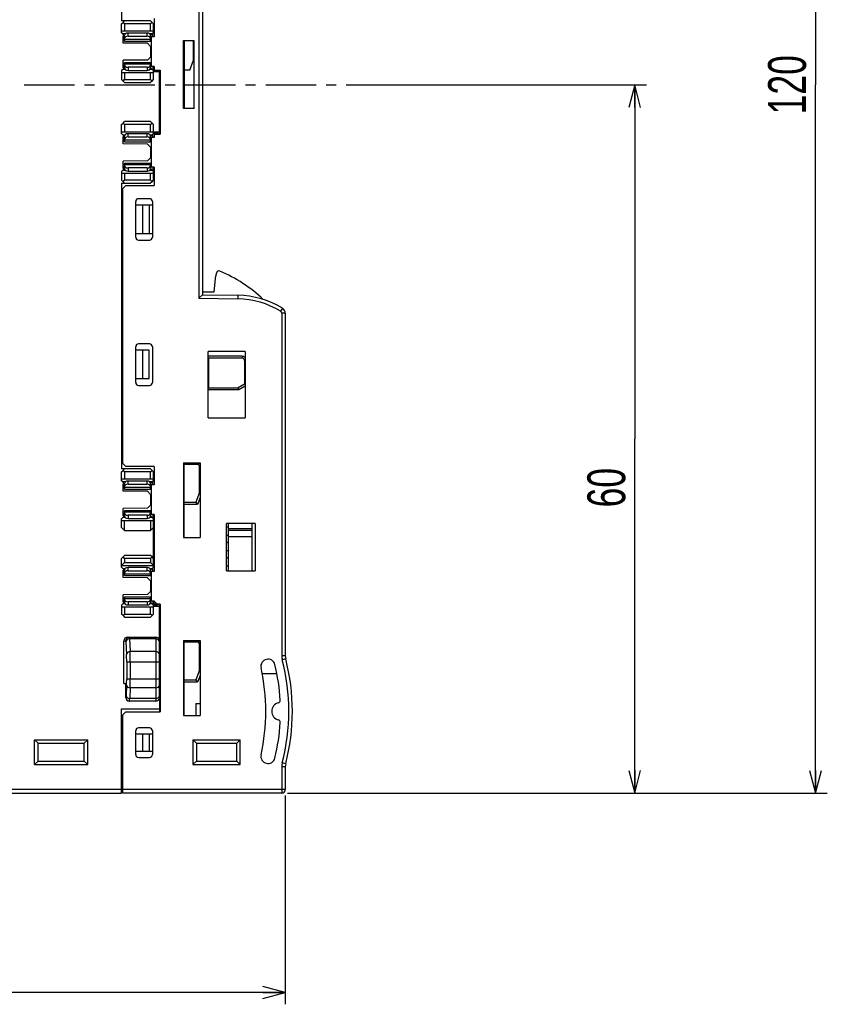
# Model space of a CAD drawing. Extents: x 0 to 183, y 0 to 174.
# Tile 28 of 31: x 115 to 183, y 0 to 83. Entities that reach past the tile are written whole.
import ezdxf

# ---------------------------------------------------------------- set-up
doc = ezdxf.new("R2010")
doc.units = 0
doc.header["$LTSCALE"] = 11.336579
doc.header["$MEASUREMENT"] = 0
doc.linetypes.add('CENTER', pattern=[0.6, 0.375, -0.075, 0.075, -0.075])
doc.layers.get('0').update_dxf_attribs({"linetype": 'CONTINUOUS'})
doc.layers.add('DEFAULT_1', color=7, linetype='CENTER')
doc.styles.add('TEXTSTYLE_2', font='txt', dxfattribs={"width": 0.7})
doc.dimstyles.new('DIMSTYLE_1', dxfattribs={"dimtxt": 3.2, "dimasz": 1.9, "dimexe": 1, "dimexo": 0.5, "dimgap": 0.8, "dimtad": 1, "dimdec": 3, "dimtxsty": 'TEXTSTYLE_2', "dimblk": 'OPEN', "dimblk1": 'OPEN', "dimblk2": 'OPEN', "dimcen": 0.09, "dimazin": 3, "dimtp": 0.001969, "dimtm": 0.001969, "dimtfac": 1, "dimtdec": 3, "dimtofl": 0, "dimtmove": 0, "dimatfit": 3, "dimtolj": 1})

# ---------------------------------------------------------------- blocks, each defined once
blk = doc.blocks.new('_OPEN')
at = {"color": 0, "linetype": 'BYBLOCK'}
for p, q in [((0, 0), (-1, 0.263)), ((-1, -0.263), (0, 0)), ((-1, 0), (0, 0))]:
    blk.add_line(p, q, dxfattribs=at)
blk = doc.blocks.new('*D1')
at = {"color": 2, "linetype": 'CONTINUOUS'}
for p, q in [((62.009, 23.199), (62.009, 1.889)), ((137.534, 17.709), (137.534, 1.889)), ((62.009, 1.889), (62.009, 0.089)), ((137.534, 1.889), (137.534, 0.089)), ((62.009, 1.089), (99.772, 1.089)), ((137.534, 1.089), (99.772, 1.089))]:
    blk.add_line(p, q, dxfattribs=at)
at = {"color": 2, "linetype": 'CONTINUOUS', "xscale": 1.9, "yscale": 1.9, "zscale": 1.9, "rotation": 180}
blk.add_blockref('_OPEN', (62.009, 1.089), dxfattribs=at)
at = {"color": 2, "linetype": 'CONTINUOUS', "xscale": 1.9, "yscale": 1.9, "zscale": 1.9}
blk.add_blockref('_OPEN', (137.534, 1.089), dxfattribs=at)
at = {"color": 2, "linetype": 'CONTINUOUS', "insert": (99.772, 5.089), "char_height": 3.2, "width": 4.48, "attachment_point": 2, "style": 'TEXTSTYLE_2'}
blk.add_mtext('76', dxfattribs=at)
blk = doc.blocks.new('*D3')
at = {"color": 2, "linetype": 'CONTINUOUS'}
for p, q in [((146.944, 77.659), (166.237, 77.659)), ((166.237, 77.659), (168.037, 77.659)), ((167.037, 77.659), (167.037, 47.784)), ((167.037, 17.909), (167.037, 47.784)), ((137.734, 17.909), (166.237, 17.909)), ((166.237, 17.909), (168.037, 17.909))]:
    blk.add_line(p, q, dxfattribs=at)
at = {"color": 2, "linetype": 'CONTINUOUS', "xscale": 1.9, "yscale": 1.9, "zscale": 1.9}
for p, rotation in [((167.037, 77.659), 90), ((167.037, 17.909), 270)]:
    blk.add_blockref('_OPEN', p, dxfattribs=dict(at, rotation=rotation))
at = {"color": 2, "linetype": 'CONTINUOUS', "insert": (163.037, 43.677), "char_height": 3.2, "width": 4.48, "attachment_point": 2, "rotation": 90, "style": 'TEXTSTYLE_2'}
blk.add_mtext('60', dxfattribs=at)
blk = doc.blocks.new('*D4')
at = {"color": 2, "linetype": 'CONTINUOUS'}
for p, q in [((137.734, 137.409), (181.498, 137.409)), ((181.498, 137.409), (183.298, 137.409)), ((182.298, 137.409), (182.298, 77.659)), ((182.298, 17.909), (182.298, 77.659)), ((137.734, 17.909), (181.498, 17.909)), ((181.498, 17.909), (183.298, 17.909))]:
    blk.add_line(p, q, dxfattribs=at)
at = {"color": 2, "linetype": 'CONTINUOUS', "xscale": 1.9, "yscale": 1.9, "zscale": 1.9}
for p, rotation in [((182.298, 137.409), 90), ((182.298, 17.909), 270)]:
    blk.add_blockref('_OPEN', p, dxfattribs=dict(at, rotation=rotation))
at = {"color": 2, "linetype": 'CONTINUOUS', "insert": (178.298, 77.67), "char_height": 3.2, "width": 6.72, "attachment_point": 2, "rotation": 90, "style": 'TEXTSTYLE_2'}
blk.add_mtext('120', dxfattribs=at)

msp = doc.modelspace()

# ---------------------------------------------------------------- linework, layer by layer
at = {"color": 7, "linetype": 'CONTINUOUS'}
for p, q in [((130.2343, 95.6536), (130.2343, 59.6641)), ((130.5344, 95.3587), (130.5344, 59.959)), ((123.7093, 92.9086), (123.7093, 83.0584)), ((126.4592, 83.2589), (126.4592, 81.7086)), ((126.1591, 83.0584), (123.7093, 83.0584)), ((123.7093, 82.8089), (123.8344, 82.9337)), ((123.7093, 82.0586), (123.7093, 82.8089)), ((123.8344, 82.9337), (123.9591, 83.0584)), ((123.9591, 82.8089), (123.8344, 82.9337)), ((126.1591, 82.8089), (123.9591, 82.8089)), ((123.9591, 82.8089), (123.9591, 82.2088)), ((126.2842, 82.9337), (126.1591, 83.0584)), ((126.2842, 82.9337), (126.1591, 82.8089)), ((126.1591, 82.2088), (126.1591, 82.8089)), ((126.2842, 82.9337), (126.4092, 82.8089)), ((126.4092, 82.0586), (126.4092, 82.8089)), ((123.7093, 82.2088), (126.4092, 82.2088)), ((123.8127, 81.9552), (123.7093, 82.0586)), ((124.017, 81.9552), (123.8127, 81.9552)), ((123.9588, 81.8092), (123.8127, 81.9552)), ((123.9591, 81.8085), (123.8589, 81.8085)), ((123.8589, 81.1856), (123.8589, 81.8085)), ((123.9591, 81.7086), (123.8589, 81.7086)), ((123.8589, 81.6321), (123.9591, 81.6328)), ((123.9591, 81.4385), (123.8589, 81.4144)), ((123.9574, 81.5398), (123.9574, 81.4385)), ((123.9591, 81.3565), (123.9591, 81.8409)), ((123.9591, 81.5088), (126.1591, 81.5088)), ((125.8591, 82.0338), (124.2588, 82.0338)), ((124.2588, 81.7658), (124.2588, 82.0338)), ((124.2588, 81.7658), (125.8591, 81.7658)), ((125.8591, 81.7658), (125.8591, 82.0338)), ((126.3055, 81.9552), (126.1009, 81.9552)), ((126.1591, 81.3565), (126.1591, 81.8409)), ((126.2091, 81.7065), (126.1591, 81.7065)), ((126.1595, 81.8092), (126.3055, 81.9552)), ((126.1678, 81.7086), (126.1678, 81.8167)), ((126.1678, 81.7086), (126.2087, 81.7086)), ((126.4592, 81.7086), (126.2091, 81.7086)), ((126.2091, 81.7086), (126.2091, 79.2088)), ((126.4092, 82.0586), (126.3055, 81.9552)), ((126.359, 81.7086), (126.359, 82.0083)), ((126.4592, 82.1585), (126.4092, 82.1585)), ((126.4592, 82.0586), (126.4092, 82.0586)), ((128.9342, 81.4089), (129.8344, 81.4089)), ((128.9342, 75.659), (128.9342, 81.4089)), ((128.9841, 81.4089), (128.9841, 75.659)), ((129.7844, 79.7332), (129.7844, 81.4089)), ((129.8344, 75.659), (129.8344, 81.4089)), ((125.9001, 81.1677), (123.8589, 81.1856)), ((123.9591, 81.3565), (126.2091, 81.3565)), ((125.9001, 81.1677), (126.1591, 80.9086)), ((126.1591, 80.9086), (126.1591, 80.0088)), ((126.1591, 80.859), (126.2091, 80.859)), ((125.9001, 79.7497), (123.8589, 79.7318)), ((126.1591, 80.0088), (125.9001, 79.7497)), ((126.1591, 80.0584), (126.2091, 80.0584)), ((123.8127, 78.9621), (123.7093, 78.8588)), ((123.9588, 79.1082), (123.8127, 78.9621)), ((124.017, 78.9621), (123.8127, 78.9621)), ((123.8589, 79.1089), (123.8589, 79.7318)), ((123.8589, 79.503), (123.9591, 79.4789)), ((123.8589, 79.2853), (123.9591, 79.2846)), ((123.8589, 79.2088), (123.9591, 79.2088)), ((123.9591, 79.1089), (123.8589, 79.1089)), ((123.9574, 79.3776), (123.9574, 79.4789)), ((123.9591, 79.5609), (126.2091, 79.5609)), ((123.9591, 79.5609), (123.9591, 79.0765)), ((126.1591, 79.4086), (123.9591, 79.4086)), ((125.8591, 79.1516), (124.2588, 79.1516)), ((124.2588, 79.1516), (124.2588, 78.8836)), ((125.8591, 79.1516), (125.8591, 78.8836)), ((126.3055, 78.9621), (126.1009, 78.9621)), ((126.1591, 79.0765), (126.1591, 79.5609)), ((126.1591, 79.2109), (126.2091, 79.2109)), ((126.1595, 79.1082), (126.3055, 78.9621)), ((126.4592, 79.2088), (126.1678, 79.2088)), ((126.1678, 79.2088), (126.1678, 79.1006)), ((126.4092, 78.8588), (126.3055, 78.9621)), ((126.359, 79.2088), (126.359, 78.9091)), ((126.4592, 79.2088), (126.4592, 78.9084)), ((129.4843, 78.9084), (129.7844, 79.7332)), ((123.7093, 78.8588), (123.7093, 78.1084)), ((123.7093, 78.7086), (126.4092, 78.7086)), ((123.8344, 77.9837), (123.7093, 78.1084)), ((123.8344, 77.9837), (123.9591, 78.1084)), ((123.9591, 78.7086), (123.9591, 78.1084)), ((123.9591, 78.1084), (126.1591, 78.1084)), ((124.2588, 78.8836), (125.8591, 78.8836)), ((126.1591, 78.1084), (126.1591, 78.7086)), ((126.2842, 77.9837), (126.1591, 78.1084)), ((126.2842, 77.9837), (126.4092, 78.1084)), ((126.9091, 78.7589), (126.4089, 78.7589)), ((126.7589, 78.8588), (126.4092, 78.8588)), ((126.4092, 78.1084), (126.4092, 78.8588)), ((126.4592, 78.9084), (126.9594, 78.9084)), ((126.7589, 78.9084), (126.7589, 78.8588)), ((126.9091, 73.5086), (126.9091, 78.9084)), ((126.9594, 78.9084), (126.9594, 73.5086)), ((129.4843, 78.9084), (128.9841, 78.9084)), ((123.8344, 77.9837), (123.9591, 77.859)), ((123.9591, 77.859), (126.1591, 77.859)), ((126.2842, 77.9837), (126.1591, 77.859)), ((129.8344, 75.659), (128.9342, 75.659)), ((123.7093, 74.3085), (123.8344, 74.4339)), ((123.7093, 73.5588), (123.7093, 74.3085)), ((123.8344, 74.4339), (123.9591, 74.5586)), ((123.9591, 74.3085), (123.8344, 74.4339)), ((126.1591, 74.5586), (123.9591, 74.5586)), ((126.1591, 74.3085), (123.9591, 74.3085)), ((123.9591, 74.3085), (123.9591, 73.7084)), ((126.2842, 74.4339), (126.1591, 74.5586)), ((126.1591, 74.3085), (126.2842, 74.4339)), ((126.1591, 73.7084), (126.1591, 74.3085)), ((126.4092, 74.3085), (126.2842, 74.4339)), ((126.4092, 73.5588), (126.4092, 74.3085)), ((123.7093, 73.7084), (126.4092, 73.7084)), ((123.8127, 73.4548), (123.7093, 73.5588)), ((123.8127, 73.4548), (124.017, 73.4548)), ((123.9588, 73.3094), (123.8127, 73.4548)), ((123.9591, 73.3088), (123.8589, 73.3088)), ((123.8589, 72.6852), (123.8589, 73.3088)), ((123.9591, 73.2088), (123.8589, 73.2088)), ((123.8589, 73.1324), (123.9591, 73.133)), ((123.9591, 72.8568), (123.9591, 73.3411)), ((125.8591, 73.534), (124.2588, 73.534)), ((124.2588, 73.266), (124.2588, 73.534)), ((124.2588, 73.266), (125.8591, 73.266)), ((125.8591, 73.266), (125.8591, 73.534)), ((126.1009, 73.4548), (126.3055, 73.4548)), ((126.1591, 72.8568), (126.1591, 73.3411)), ((126.2091, 73.2068), (126.1591, 73.2068)), ((126.1595, 73.3088), (126.3055, 73.4548)), ((126.1678, 73.2088), (126.1678, 73.317)), ((126.1678, 73.2088), (126.2087, 73.2088)), ((126.4592, 73.2088), (126.2091, 73.2088)), ((126.2091, 73.2088), (126.2091, 70.7084)), ((126.4092, 73.5588), (126.3055, 73.4548)), ((126.359, 73.2088), (126.359, 73.5086)), ((126.9091, 73.6588), (126.4089, 73.6588)), ((126.8089, 73.5588), (126.4092, 73.5588)), ((126.4592, 73.5086), (126.9594, 73.5086)), ((126.4592, 73.5086), (126.4592, 73.2088)), ((126.8089, 73.5086), (126.8089, 73.5588)), ((123.9591, 72.9387), (123.8589, 72.9146)), ((125.9001, 72.6673), (123.8589, 72.6852)), ((123.9574, 73.04), (123.9574, 72.9381)), ((123.9591, 73.009), (126.1591, 73.009)), ((123.9591, 72.8568), (126.2091, 72.8568)), ((125.9001, 72.6673), (126.1591, 72.4089)), ((126.1591, 72.4089), (126.1591, 71.509)), ((126.1591, 72.3586), (126.2091, 72.3586)), ((126.1591, 71.509), (125.9001, 71.25)), ((126.1591, 71.5586), (126.2091, 71.5586)), ((125.9001, 71.25), (123.8589, 71.232)), ((123.8589, 70.6085), (123.8589, 71.232)), ((123.8589, 71.0026), (123.9591, 70.9785)), ((123.8589, 70.7856), (123.9591, 70.7842)), ((123.8589, 70.7084), (123.9591, 70.7084)), ((123.9574, 70.8779), (123.9574, 70.9792)), ((123.9591, 71.0605), (126.2091, 71.0605)), ((123.9591, 71.0605), (123.9591, 70.5761)), ((126.1591, 70.9089), (123.9591, 70.9089)), ((125.8591, 70.6519), (124.2588, 70.6519)), ((124.2588, 70.6519), (124.2588, 70.3832)), ((125.8591, 70.6519), (125.8591, 70.3832)), ((126.1591, 70.5761), (126.1591, 71.0605)), ((126.1591, 70.7105), (126.2091, 70.7105)), ((126.4592, 70.7084), (126.1678, 70.7084)), ((126.1678, 70.7084), (126.1678, 70.6002)), ((126.359, 70.7084), (126.359, 70.4086)), ((126.4592, 70.7084), (126.4592, 69.1588)), ((123.8127, 70.4624), (123.7093, 70.3584)), ((123.7093, 70.3584), (123.7093, 69.6087)), ((123.7093, 70.2088), (126.4092, 70.2088)), ((123.9588, 70.6078), (123.8127, 70.4624)), ((123.8127, 70.4624), (124.017, 70.4624)), ((123.9591, 70.6085), (123.8589, 70.6085)), ((123.9591, 70.2088), (123.9591, 69.6087)), ((124.2588, 70.3832), (125.8591, 70.3832)), ((126.1009, 70.4624), (126.3055, 70.4624)), ((126.1591, 69.6087), (126.1591, 70.2088)), ((126.1595, 70.6085), (126.3055, 70.4624)), ((126.4092, 70.3584), (126.3055, 70.4624)), ((126.4592, 70.3584), (126.4092, 70.3584)), ((126.4092, 69.6087), (126.4092, 70.3584)), ((126.4592, 70.2585), (126.4092, 70.2585)), ((123.8344, 69.484), (123.7093, 69.6087)), ((123.7093, 69.3586), (126.1591, 69.3586)), ((123.7093, 69.3586), (123.7093, 45.2588)), ((124.0593, 69.1588), (123.8092, 68.9087)), ((123.8344, 69.484), (123.9591, 69.6087)), ((123.8344, 69.484), (123.9591, 69.3586)), ((126.1591, 69.6087), (123.9591, 69.6087)), ((124.0593, 69.1588), (126.4592, 69.1588)), ((126.2842, 69.484), (126.1591, 69.6087)), ((126.2842, 69.484), (126.1591, 69.3586)), ((126.2842, 69.484), (126.4092, 69.6087)), ((123.8092, 45.7087), (123.8092, 68.9087)), ((123.7093, 67.5334), (123.8092, 67.5334)), ((124.9093, 64.809), (124.9093, 67.809)), ((124.9093, 67.5334), (126.3093, 67.5334)), ((126.0592, 68.0584), (125.1594, 68.0584)), ((125.5094, 65.1335), (125.5094, 67.5334)), ((126.0492, 67.5334), (126.0492, 65.1335)), ((126.3093, 67.809), (126.3093, 64.809)), ((123.8092, 65.1335), (123.7093, 65.1335)), ((124.9093, 65.1335), (126.3093, 65.1335)), ((123.8092, 64.2798), (123.7093, 64.2778)), ((125.1594, 64.5589), (126.0592, 64.5589)), ((131.7343, 61.8104), (131.6189, 61.3798)), ((131.6113, 61.337), (131.5064, 60.1601)), ((123.8092, 60.2629), (123.7093, 60.2642)), ((130.5341, 59.9583), (130.2343, 59.6641)), ((131.5063, 60.1588), (130.5344, 60.1588)), ((130.5344, 59.959), (133.5344, 59.9066)), ((133.5344, 59.9066), (133.5289, 59.6062)), ((130.2343, 59.6641), (133.5289, 59.6062)), ((137.2937, 58.8194), (137.138, 58.563)), ((137.5341, 58.3922), (137.2341, 58.3922)), ((137.2341, 58.3922), (137.2341, 29.4823)), ((137.5341, 58.3922), (137.5341, 29.4823)), ((123.8092, 57.7631), (123.7093, 57.7645)), ((123.8092, 56.7626), (123.7093, 56.7647)), ((123.7093, 55.9841), (123.8092, 55.9841)), ((126.0592, 55.809), (125.1594, 55.809)), ((124.9093, 52.5589), (124.9093, 55.5589)), ((126.0492, 55.284), (124.9093, 55.284)), ((125.5094, 52.8835), (125.5094, 55.284)), ((126.0492, 52.8835), (126.0492, 55.284)), ((126.3093, 55.5589), (126.3093, 52.5589)), ((134.1342, 55.1586), (131.0343, 55.1586)), ((131.0343, 49.559), (131.0343, 55.1586)), ((134.1342, 55.1586), (134.1342, 49.559)), ((133.8844, 54.759), (131.0343, 54.759)), ((131.0343, 54.6584), (131.0839, 54.6088)), ((133.8844, 54.6088), (131.0842, 54.6088)), ((131.0842, 52.109), (131.0842, 54.6088)), ((133.8844, 54.759), (133.8844, 54.6088)), ((134.1338, 54.4089), (134.0842, 54.4089)), ((134.0842, 54.4089), (134.0842, 52.4087)), ((124.9093, 52.8835), (126.0492, 52.8835)), ((134.0842, 52.4087), (133.5647, 52.109)), ((134.1338, 52.3798), (134.0842, 52.4087)), ((123.8092, 52.1834), (123.7093, 52.1834)), ((125.1594, 52.3088), (126.0592, 52.3088)), ((131.0343, 52.0587), (131.0839, 52.1083)), ((131.0343, 51.9588), (133.6047, 51.9588)), ((131.0842, 52.109), (133.5647, 52.109)), ((133.6047, 51.9588), (133.5647, 52.1083)), ((133.6047, 51.9588), (134.1342, 52.2641)), ((123.8092, 51.4544), (123.7093, 51.4531)), ((131.0343, 49.559), (134.1342, 49.559)), ((123.8092, 48.8376), (123.7093, 48.8341)), ((123.7093, 46.3832), (123.8092, 46.3798)), ((123.8092, 46.1132), (123.7093, 46.1145)), ((123.8092, 45.7087), (124.0593, 45.4586)), ((128.9342, 45.7852), (130.3342, 45.7845)), ((128.9342, 45.7852), (128.9342, 39.4586)), ((128.9342, 45.7087), (130.3342, 45.7087)), ((128.9841, 39.4586), (128.9841, 45.708)), ((130.0841, 45.6584), (130.0841, 45.708)), ((130.3342, 45.7845), (130.3342, 39.4586)), ((126.1591, 45.2588), (123.7093, 45.2588)), ((123.7093, 45.0086), (123.8344, 45.1334)), ((123.7093, 44.259), (123.7093, 45.0086)), ((123.8344, 45.1334), (123.9591, 45.2588)), ((123.9591, 45.0086), (123.8344, 45.1334)), ((126.1591, 45.0086), (123.9591, 45.0086)), ((123.9591, 45.0086), (123.9591, 44.4085)), ((126.4592, 45.4586), (124.0593, 45.4586)), ((126.2842, 45.1334), (126.1591, 45.2588)), ((126.1591, 45.0086), (126.2842, 45.1334)), ((126.1591, 44.4085), (126.1591, 45.0086)), ((126.4092, 45.0086), (126.2842, 45.1334)), ((126.4092, 44.259), (126.4092, 45.0086)), ((126.4592, 45.4586), (126.4592, 43.909)), ((128.9841, 45.6584), (130.0841, 45.6584)), ((130.2843, 45.4586), (130.3336, 45.4586)), ((130.2843, 43.2827), (130.2843, 45.4586)), ((123.7093, 44.4085), (126.4092, 44.4085)), ((123.8127, 44.155), (123.7093, 44.259)), ((124.017, 44.155), (123.8127, 44.155)), ((123.9588, 44.0096), (123.8127, 44.155)), ((123.9591, 43.5569), (123.9591, 44.0413)), ((125.8591, 44.2342), (124.2588, 44.2342)), ((124.2588, 43.9655), (124.2588, 44.2342)), ((125.8591, 43.9655), (125.8591, 44.2342)), ((126.3055, 44.155), (126.1009, 44.155)), ((126.1591, 43.5569), (126.1591, 44.0413)), ((126.1595, 44.0089), (126.3055, 44.155)), ((126.4092, 44.259), (126.3055, 44.155)), ((126.359, 43.909), (126.359, 44.2087)), ((126.4592, 44.3589), (126.4092, 44.3589)), ((126.4592, 44.259), (126.4092, 44.259)), ((123.9591, 44.0089), (123.8589, 44.0089)), ((123.8589, 43.3853), (123.8589, 44.0089)), ((123.9591, 43.909), (123.8589, 43.909)), ((123.8589, 43.8318), (123.9591, 43.8332)), ((123.9591, 43.6389), (123.8589, 43.6148)), ((125.9001, 43.3674), (123.8589, 43.3853)), ((123.9574, 43.7395), (123.9574, 43.6382)), ((123.9591, 43.7085), (126.1591, 43.7085)), ((123.9591, 43.5569), (126.2091, 43.5569)), ((124.2588, 43.9655), (125.8591, 43.9655)), ((125.9001, 43.3674), (126.1591, 43.109)), ((126.2091, 43.9069), (126.1591, 43.9069)), ((126.1678, 43.909), (126.1678, 44.0172)), ((126.1678, 43.909), (126.2087, 43.909)), ((126.4592, 43.909), (126.2091, 43.909)), ((126.2091, 43.909), (126.2091, 41.4086)), ((130.2843, 43.2827), (129.9842, 42.4586)), ((130.2846, 43.2827), (130.3336, 43.2744)), ((126.1591, 43.109), (126.1591, 42.2085)), ((126.1591, 43.0587), (126.2091, 43.0587)), ((128.9841, 42.4586), (129.9842, 42.4586)), ((129.9842, 42.4586), (130.1244, 42.2588)), ((130.3342, 42.8355), (130.1244, 42.2588)), ((125.9001, 41.9501), (123.8589, 41.9322)), ((123.8589, 41.3086), (123.8589, 41.9322)), ((123.8589, 41.7028), (123.9591, 41.6786)), ((123.9574, 41.5774), (123.9574, 41.6793)), ((123.9591, 41.7606), (126.2091, 41.7606)), ((123.9591, 41.7606), (123.9591, 41.2763)), ((126.1591, 41.609), (123.9591, 41.609)), ((126.1591, 42.2085), (125.9001, 41.9501)), ((126.1591, 42.2588), (126.2091, 42.2588)), ((126.1591, 41.2763), (126.1591, 41.7606)), ((128.9342, 42.1589), (128.9841, 42.1596)), ((130.1244, 42.2588), (128.9841, 42.2588)), ((123.8127, 41.1626), (123.7093, 41.0585)), ((123.7093, 40.3089), (123.7093, 41.0585)), ((123.7093, 40.909), (126.4092, 40.909)), ((123.9588, 41.3079), (123.8127, 41.1626)), ((124.017, 41.1626), (123.8127, 41.1626)), ((123.8589, 41.485), (123.9591, 41.4843)), ((123.8589, 41.4086), (123.9591, 41.4086)), ((123.9591, 41.3086), (123.8589, 41.3086)), ((123.9591, 40.0588), (123.9591, 40.909)), ((125.8591, 41.3514), (124.2588, 41.3514)), ((124.2588, 41.3514), (124.2588, 41.0833)), ((124.2588, 41.0833), (125.8591, 41.0833)), ((125.8591, 41.3514), (125.8591, 41.0833)), ((126.3055, 41.1626), (126.1009, 41.1626)), ((126.1591, 41.4106), (126.2091, 41.4106)), ((126.1591, 40.909), (126.1591, 40.0588)), ((126.1595, 41.3086), (126.3055, 41.1626)), ((126.4592, 41.4086), (126.1678, 41.4086)), ((126.1678, 41.4086), (126.1678, 41.3004)), ((126.4092, 41.0585), (126.3055, 41.1626)), ((126.359, 41.4086), (126.359, 41.1088)), ((126.4592, 41.0585), (126.4092, 41.0585)), ((126.4092, 36.9589), (126.4092, 41.0585)), ((126.4592, 40.9586), (126.4092, 40.9586)), ((126.4592, 41.4086), (126.4592, 36.6088)), ((123.9591, 40.0588), (123.7093, 40.3089)), ((123.9591, 40.0588), (126.1591, 40.0588)), ((126.4092, 40.3089), (126.1591, 40.0588)), ((126.4592, 39.9547), (126.4092, 39.954)), ((134.9844, 40.6589), (132.5843, 40.6589)), ((132.5843, 36.6584), (132.5843, 40.6589)), ((132.7341, 36.6584), (132.7341, 40.6589)), ((132.7341, 40.2413), (134.7343, 40.2413)), ((132.7341, 40.1001), (134.7343, 40.1001)), ((134.7343, 36.6584), (134.7343, 40.6589)), ((134.9844, 40.6589), (134.9844, 36.6584)), ((128.9342, 39.4586), (130.3342, 39.4586)), ((132.7341, 39.5585), (134.7343, 39.5585)), ((123.7093, 37.7085), (123.8344, 37.8339)), ((123.7093, 36.9589), (123.7093, 37.7085)), ((123.8344, 37.8339), (123.9591, 37.9586)), ((123.9591, 37.7085), (123.8344, 37.8339)), ((126.1591, 37.9586), (123.9591, 37.9586)), ((126.1591, 37.7085), (123.9591, 37.7085)), ((123.9591, 37.7085), (123.9591, 37.3585)), ((126.2842, 37.8339), (126.1591, 37.9586)), ((126.1591, 37.7085), (126.2842, 37.8339)), ((126.1591, 37.7085), (126.1591, 37.3585)), ((126.4092, 37.7085), (126.2842, 37.8339)), ((126.4592, 38.0627), (126.4092, 38.0633)), ((123.9591, 37.3585), (123.7093, 37.1084)), ((123.7093, 37.1084), (126.4092, 37.1084)), ((123.8127, 36.8548), (123.7093, 36.9589)), ((123.8127, 36.8548), (124.017, 36.8548)), ((123.9588, 36.7094), (123.8127, 36.8548)), ((123.9591, 36.7087), (123.8589, 36.7087)), ((123.8589, 36.0852), (123.8589, 36.7087)), ((123.9591, 36.6088), (123.8589, 36.6088)), ((123.9591, 37.3585), (126.1591, 37.3585)), ((123.9591, 36.2568), (123.9591, 36.7411)), ((125.8591, 36.9341), (124.2588, 36.9341)), ((124.2588, 36.666), (124.2588, 36.9341)), ((124.2588, 36.666), (125.8591, 36.666)), ((125.8591, 36.666), (125.8591, 36.9341)), ((126.1009, 36.8548), (126.3055, 36.8548)), ((126.1591, 37.3585), (126.4092, 37.1084)), ((126.1591, 36.2568), (126.1591, 36.7411)), ((126.2091, 36.6068), (126.1591, 36.6068)), ((126.1595, 36.7087), (126.3055, 36.8548)), ((126.1678, 36.6088), (126.1678, 36.717)), ((126.1678, 36.6088), (126.2087, 36.6088)), ((126.4592, 36.6088), (126.2091, 36.6088)), ((126.2091, 36.6088), (126.2091, 34.1084)), ((126.4092, 36.9589), (126.3055, 36.8548)), ((126.359, 36.6088), (126.359, 36.9086)), ((126.4592, 37.0588), (126.4092, 37.0588)), ((126.4592, 36.9589), (126.4092, 36.9589)), ((132.5843, 36.6584), (134.9844, 36.6584)), ((123.8589, 36.5324), (123.9591, 36.5331)), ((123.9591, 36.3387), (123.8589, 36.3146)), ((125.9001, 36.0672), (123.8589, 36.0852)), ((123.9574, 36.44), (123.9574, 36.338)), ((123.9591, 36.409), (126.1591, 36.409)), ((123.9591, 36.2568), (126.2091, 36.2568)), ((125.9001, 36.0672), (126.1591, 35.8089)), ((126.1591, 35.8089), (126.1591, 34.909)), ((126.1591, 35.7586), (126.2091, 35.7586)), ((126.1591, 34.909), (125.9001, 34.65)), ((126.1591, 34.9586), (126.2091, 34.9586)), ((125.9001, 34.65), (123.8589, 34.632)), ((123.8589, 34.0085), (123.8589, 34.632)), ((123.8589, 34.4026), (123.9591, 34.3785)), ((123.8589, 34.1856), (123.9591, 34.1842)), ((123.8589, 34.1084), (123.9591, 34.1084)), ((123.9574, 34.2779), (123.9574, 34.3792)), ((123.9591, 34.4605), (126.2091, 34.4605)), ((123.9591, 34.4605), (123.9591, 33.9761)), ((126.1591, 34.3089), (123.9591, 34.3089)), ((126.1591, 33.9761), (126.1591, 34.4605)), ((126.1591, 34.1105), (126.2091, 34.1105)), ((126.4592, 34.1084), (126.1678, 34.1084)), ((126.1678, 34.1084), (126.1678, 34.0002)), ((126.359, 34.1084), (126.359, 33.8087)), ((126.4592, 33.859), (126.4592, 34.1111)), ((126.7093, 33.859), (126.4592, 34.1084)), ((123.8127, 33.8624), (123.7093, 33.7591)), ((123.7093, 33.7591), (123.7093, 33.0087)), ((123.7093, 33.6088), (126.4092, 33.6088)), ((123.9588, 34.0078), (123.8127, 33.8624)), ((124.017, 33.8624), (123.8127, 33.8624)), ((123.9591, 34.0085), (123.8589, 34.0085)), ((123.9591, 33.6088), (123.9591, 33.0087)), ((125.8591, 34.0519), (124.2588, 34.0519)), ((124.2588, 34.0519), (124.2588, 33.7832)), ((124.2588, 33.7832), (125.8591, 33.7832)), ((125.8591, 34.0519), (125.8591, 33.7832)), ((126.3055, 33.8624), (126.1009, 33.8624)), ((126.1591, 33.0087), (126.1591, 33.6088)), ((126.1595, 34.0085), (126.3055, 33.8624)), ((126.4092, 33.7591), (126.3055, 33.8624)), ((126.7589, 33.7591), (126.4092, 33.7591)), ((126.4092, 33.0087), (126.4092, 33.7591)), ((126.9091, 33.6584), (126.4092, 33.6584)), ((126.9594, 33.859), (126.4592, 33.859)), ((126.7589, 33.859), (126.7589, 33.7591)), ((126.9091, 25.9586), (126.9091, 33.859)), ((126.9594, 33.859), (126.9594, 24.7584)), ((123.8344, 32.884), (123.7093, 33.0087)), ((123.8344, 32.884), (123.9591, 33.0087)), ((123.8344, 32.884), (123.9591, 32.7586)), ((123.9591, 33.0087), (126.1591, 33.0087)), ((123.9591, 32.7586), (126.1591, 32.7586)), ((126.2842, 32.884), (126.1591, 33.0087)), ((126.2842, 32.884), (126.1591, 32.7586)), ((126.2842, 32.884), (126.4092, 33.0087)), ((123.9091, 30.7584), (124.0569, 30.7584)), ((123.9091, 27.1589), (123.9091, 30.7584)), ((124.2096, 31.0588), (126.6094, 31.0588)), ((124.3594, 31.0533), (124.358, 31.0574)), ((124.3622, 31.0347), (124.3594, 31.0533)), ((124.3649, 31.005), (124.3622, 31.0347)), ((124.3694, 30.9162), (124.3649, 31.005)), ((126.6094, 30.9162), (124.3694, 30.9162)), ((124.3694, 30.9162), (124.4314, 29.8502)), ((126.6094, 31.0588), (126.6094, 25.6589)), ((128.9342, 30.7852), (130.3342, 30.7839)), ((128.9342, 30.7852), (128.9342, 24.4587)), ((130.3342, 30.7839), (130.3342, 24.4587)), ((124.0697, 30.6592), (124.1317, 29.5925)), ((128.9342, 30.7088), (130.3342, 30.7088)), ((128.9841, 24.4587), (128.9841, 30.7081)), ((128.9841, 30.6585), (130.0841, 30.6585)), ((130.0841, 30.6585), (130.0841, 30.7081)), ((130.2843, 30.4586), (130.3336, 30.4586)), ((130.2843, 28.2827), (130.2843, 30.4586)), ((126.6094, 29.8502), (124.4314, 29.8502)), ((137.5341, 29.4823), (137.2341, 29.4823)), ((137.5665, 29.2294), (137.2764, 29.1537)), ((124.1434, 28.9924), (126.9091, 28.9924)), ((124.1434, 28.9924), (124.1434, 27.5517)), ((124.4435, 28.9924), (124.4435, 27.5517)), ((130.2843, 28.2827), (129.9842, 27.4587)), ((130.2846, 28.2827), (130.3336, 28.2745)), ((124.1434, 27.5517), (126.9091, 27.5517)), ((128.9841, 27.4587), (129.9842, 27.4587)), ((129.9842, 27.4587), (130.1244, 27.2588)), ((130.3342, 27.8356), (130.1244, 27.2588)), ((136.8307, 27.9589), (135.5932, 27.9589)), ((123.9091, 27.1589), (124.0662, 27.1589)), ((124.0662, 25.9586), (124.0662, 27.1589)), ((124.1348, 27.0149), (124.0976, 26.1227)), ((124.4345, 26.7855), (124.3977, 25.8925)), ((126.6094, 26.7855), (124.4345, 26.7855)), ((126.9594, 26.9088), (126.9091, 26.9088)), ((128.9841, 26.9088), (128.9342, 26.9088)), ((130.1244, 27.2588), (128.9841, 27.2588)), ((124.0821, 25.9586), (124.0662, 25.9586)), ((126.6094, 25.8925), (124.3977, 25.8925)), ((126.9594, 25.9084), (126.905, 25.9084)), ((126.9091, 25.9573), (126.9091, 24.7584)), ((128.9841, 25.9084), (128.9342, 25.9084)), ((123.7093, 25.0085), (126.9091, 25.0085)), ((123.7093, 17.9089), (123.7093, 25.0085)), ((126.6094, 25.6589), (124.3666, 25.6589)), ((129.9842, 25.4584), (130.3342, 25.4584)), ((129.9842, 25.4584), (129.9842, 24.4587)), ((124.0593, 24.7584), (123.8092, 24.509)), ((123.8092, 17.9089), (123.8092, 24.509)), ((124.0593, 24.7584), (126.9594, 24.7584)), ((128.9342, 24.4587), (130.3342, 24.4587)), ((126.0592, 23.4086), (125.1594, 23.4086)), ((123.7093, 22.9084), (123.8092, 22.9084)), ((124.9093, 21.159), (124.9093, 23.1585)), ((124.9093, 22.9084), (126.3093, 22.9084)), ((125.5094, 21.4084), (125.5094, 22.9084)), ((126.0492, 22.9084), (126.0492, 21.4084)), ((126.3093, 23.1585), (126.3093, 21.159)), ((116.3592, 22.4088), (120.8592, 22.4088)), ((116.3592, 22.4088), (116.659, 22.1091)), ((116.3592, 20.3087), (116.3592, 22.4088)), ((116.6593, 22.1084), (120.5591, 22.1084)), ((116.6593, 20.6084), (116.6593, 22.1084)), ((120.5591, 20.6084), (120.5591, 22.1084)), ((120.8592, 22.4088), (120.5595, 22.1091)), ((120.8592, 20.3087), (120.8592, 22.4088)), ((129.7341, 22.4088), (133.7342, 22.4088)), ((129.7341, 22.4088), (130.0338, 22.1091)), ((129.7341, 22.4088), (129.7341, 20.3087)), ((130.0342, 22.1084), (133.4341, 22.1084)), ((130.0342, 22.1084), (130.0342, 20.6084)), ((133.4341, 20.6084), (133.4341, 22.1084)), ((133.7342, 22.4088), (133.4345, 22.1091)), ((133.7342, 20.3087), (133.7342, 22.4088)), ((123.8092, 21.4084), (123.7093, 21.4084)), ((126.3093, 21.4084), (124.9093, 21.4084)), ((125.1594, 20.9088), (126.0592, 20.9088)), ((116.3592, 20.3087), (116.659, 20.6084)), ((116.3592, 20.3087), (120.8592, 20.3087)), ((116.6593, 20.6084), (120.5591, 20.6084)), ((120.8592, 20.3087), (120.5595, 20.6084)), ((129.7341, 20.3087), (130.0338, 20.6084)), ((129.7341, 20.3087), (133.7342, 20.3087)), ((130.0342, 20.6084), (133.4341, 20.6084)), ((133.7342, 20.3087), (133.4345, 20.6084)), ((137.5341, 20.1351), (137.2341, 20.1351)), ((137.2341, 20.1351), (137.2341, 17.9089)), ((137.5665, 20.3879), (137.2764, 20.4637)), ((137.5341, 20.1351), (137.5341, 18.2086)), ((123.7093, 19.7086), (123.8092, 19.7086)), ((123.7093, 19.1084), (123.8092, 19.1084)), ((84.6726, 17.9089), (123.7093, 17.9089)), ((123.7093, 18.2086), (89.7834, 18.2086)), ((137.5341, 18.2086), (123.8092, 18.2086)), ((137.2341, 17.9089), (123.8092, 17.9089))]:
    msp.add_line(p, q, dxfattribs=at)
for centre, radius, start, end in [((125.1591, 64.8088), 0.2499, 179.945153, 270.054847), ((126.0595, 64.8087), 0.2499, 269.946336, 0.061746), ((127.2311, 50.5904), 12.3159, 46.706595, 67.192856), ((133.4029, 52.4093), 7.4985, 58.743005, 88.995291), ((133.4036, 52.408), 7.1994, 58.753878, 89.002515), ((137.035, 58.3925), 0.4992, 359.961813, 58.78334), ((125.1596, 55.5587), 0.2503, 90.048616, 179.951384), ((126.059, 55.5587), 0.2503, 0.041718, 89.9502), ((133.8845, 54.4105), 0.3484, 44.223712, 90.013501), ((133.8843, 54.4088), 0.2, 0.041063, 89.959418), ((125.1591, 52.5587), 0.2499, 179.945153, 270.054847), ((126.0595, 52.5587), 0.2499, 269.946336, 0.061746), ((130.0843, 45.4584), 0.2, 0.063614, 90.039036), ((124.2096, 30.7583), 0.3005, 90.010777, 179.989017), ((124.3571, 30.7586), 0.3002, 90.016362, 180.050751), ((126.609, 30.7587), 0.3001, 359.934692, 89.929757), ((130.0843, 30.4584), 0.2, 0.063614, 90.039036), ((111.6939, 29.0569), 12.4497, 359.703132, 2.465705), ((97.9982, 29.0821), 26.445, 359.805738, 1.664512), ((136.0734, 28.609), 0.5999, 13.784368, 192.371586), ((138.5413, 29.4838), 1.3072, 180.064296, 194.627583), ((120.6344, 24.8087), 17.1999, 345.367662, 14.632338), ((138.5449, 29.4832), 1.0107, 180.053044, 194.543209), ((120.6368, 24.8087), 17.4974, 345.3655, 14.6345), ((118.7007, 24.8087), 17.1836, 347.661944, 12.338056), ((120.6706, 24.8141), 16.4632, 3.234578, 13.838844), ((110.1771, 27.498), 13.9664, 358.0177, 0.220071), ((95.9983, 27.4748), 28.4449, 358.611389, 0.154856), ((124.3668, 25.9595), 0.3006, 180.159137, 269.974558), ((124.3818, 25.9587), 0.2997, 180.000941, 269.998033), ((126.6092, 25.9589), 0.2999, 270.041502, 359.959537), ((137.1342, 24.8087), 0.7498, 103.767865, 256.232135), ((125.1591, 23.1587), 0.2499, 89.945153, 180.054848), ((126.0595, 23.1587), 0.2499, 359.938254, 90.053663), ((120.6702, 24.8034), 16.4637, 346.161304, 356.765269), ((125.1591, 21.1587), 0.2499, 179.945152, 270.054847), ((126.0595, 21.1587), 0.2499, 269.946337, 0.061746), ((136.0734, 21.0085), 0.5999, 167.634903, 346.205765), ((138.5413, 20.1336), 1.3073, 165.372799, 179.936882), ((138.5447, 20.1342), 1.0105, 165.45539, 179.948417), ((137.2341, 18.2089), 0.3, 269.987663, 359.94494)]:
    msp.add_arc(centre, radius, start, end, dxfattribs=at)
for points in [[(124.2588, 82.0338), (124.0931, 82.0338), (123.9591, 81.9477), (123.9591, 81.8409)], [(124.2588, 81.7658), (124.0931, 81.7658), (123.9591, 81.6796), (123.9591, 81.5728)], [(126.1591, 81.8409), (126.1591, 81.9477), (126.0248, 82.0338), (125.8591, 82.0338)], [(126.1591, 81.5728), (126.1591, 81.6796), (126.0248, 81.7658), (125.8591, 81.7658)], [(126.1674, 81.7086), (126.1643, 81.7093), (126.1608, 81.7086), (126.1588, 81.7058)], [(123.9591, 79.3445), (123.9591, 79.2378), (124.0931, 79.1516), (124.2588, 79.1516)], [(123.9591, 79.0765), (123.9591, 78.9697), (124.0931, 78.8836), (124.2588, 78.8836)], [(125.8591, 79.1516), (126.0248, 79.1516), (126.1591, 79.2378), (126.1591, 79.3445)], [(125.8591, 78.8836), (126.0248, 78.8836), (126.1591, 78.9697), (126.1591, 79.0765)], [(126.1588, 79.2116), (126.1608, 79.2088), (126.1643, 79.2081), (126.1674, 79.2088)], [(124.2588, 73.534), (124.0931, 73.534), (123.9591, 73.4479), (123.9591, 73.3411)], [(124.2588, 73.266), (124.0931, 73.266), (123.9591, 73.1792), (123.9591, 73.0731)], [(126.1591, 73.3411), (126.1591, 73.4479), (126.0248, 73.534), (125.8591, 73.534)], [(126.1591, 73.0731), (126.1591, 73.1792), (126.0248, 73.266), (125.8591, 73.266)], [(126.1674, 73.2082), (126.1643, 73.2095), (126.1608, 73.2082), (126.1588, 73.2054)], [(123.9591, 70.8441), (123.9591, 70.738), (124.0931, 70.6519), (124.2588, 70.6519)], [(125.8591, 70.6519), (126.0248, 70.6519), (126.1591, 70.738), (126.1591, 70.8441)], [(126.1588, 70.7118), (126.1608, 70.7091), (126.1643, 70.7077), (126.1674, 70.7091)], [(123.9591, 70.5761), (123.9591, 70.47), (124.0931, 70.3832), (124.2588, 70.3832)], [(125.8591, 70.3832), (126.0248, 70.3832), (126.1591, 70.47), (126.1591, 70.5761)], [(125.1594, 68.0584), (125.0212, 68.0584), (124.9093, 67.9468), (124.9093, 67.809)], [(126.3093, 67.809), (126.3093, 67.9468), (126.1974, 68.0584), (126.0592, 68.0584)], [(131.6189, 61.3798), (131.6151, 61.366), (131.6127, 61.3515), (131.6113, 61.337)], [(137.2341, 58.3922), (137.2341, 58.4618), (137.1979, 58.5272), (137.138, 58.563)], [(124.2588, 44.2342), (124.0931, 44.2342), (123.9591, 44.1474), (123.9591, 44.0413)], [(126.1591, 44.0413), (126.1591, 44.1474), (126.0248, 44.2342), (125.8591, 44.2342)], [(124.2588, 43.9655), (124.0931, 43.9655), (123.9591, 43.8794), (123.9591, 43.7733)], [(126.1591, 43.7733), (126.1591, 43.8794), (126.0248, 43.9655), (125.8591, 43.9655)], [(126.1674, 43.9083), (126.1643, 43.9097), (126.1608, 43.9083), (126.1588, 43.9055)], [(123.9591, 41.5443), (123.9591, 41.4382), (124.0931, 41.3514), (124.2588, 41.3514)], [(125.8591, 41.3514), (126.0248, 41.3514), (126.1591, 41.4382), (126.1591, 41.5443)], [(123.9591, 41.2763), (123.9591, 41.1701), (124.0931, 41.0833), (124.2588, 41.0833)], [(125.8591, 41.0833), (126.0248, 41.0833), (126.1591, 41.1701), (126.1591, 41.2763)], [(126.1588, 41.412), (126.1608, 41.4092), (126.1643, 41.4078), (126.1674, 41.4092)], [(132.5843, 40.3309), (132.637, 40.3475), (132.6872, 40.3709), (132.7344, 40.3998)], [(132.7344, 39.6123), (132.6872, 39.6412), (132.637, 39.6646), (132.5843, 39.6812)], [(132.5843, 39.0363), (132.637, 39.0528), (132.6872, 39.0762), (132.7344, 39.1052)], [(132.7344, 38.3176), (132.6872, 38.3465), (132.637, 38.37), (132.5843, 38.3865)], [(132.5843, 37.7416), (132.637, 37.7581), (132.6872, 37.7815), (132.7344, 37.8105)], [(124.2588, 36.9341), (124.0931, 36.9341), (123.9591, 36.8479), (123.9591, 36.7411)], [(124.2588, 36.666), (124.0931, 36.666), (123.9591, 36.5792), (123.9591, 36.4731)], [(126.1591, 36.7411), (126.1591, 36.8479), (126.0248, 36.9341), (125.8591, 36.9341)], [(126.1591, 36.4731), (126.1591, 36.5792), (126.0248, 36.666), (125.8591, 36.666)], [(126.1674, 36.6081), (126.1643, 36.6095), (126.1608, 36.6081), (126.1588, 36.6054)], [(132.7344, 37.0229), (132.6872, 37.0519), (132.6366, 37.0753), (132.5839, 37.0918)], [(123.9591, 34.2441), (123.9591, 34.138), (124.0931, 34.0519), (124.2588, 34.0519)], [(125.8591, 34.0519), (126.0248, 34.0519), (126.1591, 34.138), (126.1591, 34.2441)], [(126.1588, 34.1118), (126.1608, 34.1091), (126.1643, 34.1077), (126.1674, 34.1091)], [(123.9591, 33.9761), (123.9591, 33.87), (124.0931, 33.7832), (124.2588, 33.7832)], [(125.8591, 33.7832), (126.0248, 33.7832), (126.1591, 33.87), (126.1591, 33.9761)], [(124.0697, 30.6592), (124.0659, 30.7239), (124.0614, 30.7584), (124.0569, 30.7584)], [(124.3694, 30.9162), (124.2061, 30.9134), (124.0724, 30.799), (124.0697, 30.6592)], [(126.9091, 30.6592), (126.9091, 30.8011), (126.7748, 30.9162), (126.6094, 30.9162)], [(124.4314, 29.8502), (124.2681, 29.8475), (124.1348, 29.7331), (124.1317, 29.5925)], [(126.9091, 29.5925), (126.9091, 29.7352), (126.7748, 29.8502), (126.6094, 29.8502)], [(124.1348, 27.0149), (124.1386, 26.8902), (124.2716, 26.7882), (124.4345, 26.7855)], [(126.6094, 26.7855), (126.7748, 26.7855), (126.9091, 26.8881), (126.9091, 27.0149)], [(124.0821, 25.9586), (124.0876, 25.9586), (124.0935, 26.0165), (124.0976, 26.1227)], [(124.0976, 26.1227), (124.1014, 25.9972), (124.2344, 25.8953), (124.3977, 25.8925)], [(126.6094, 25.8925), (126.7748, 25.8925), (126.9091, 25.9959), (126.9091, 26.1227)], [(136.9557, 25.537), (137.0494, 25.5604), (137.1131, 25.6465), (137.1076, 25.743)], [(137.1076, 23.8744), (137.1131, 23.9709), (137.0494, 24.0577), (136.9557, 24.0804)]]:
    msp.add_open_spline(points, degree=3, dxfattribs=at)
for points, knots in [([(132.0051, 61.9434), (131.9031, 61.9861), (131.786, 61.9379), (131.7429, 61.8359), (131.7395, 61.8276), (131.7367, 61.8194), (131.7343, 61.8104)], [0, 0, 0, 0, 1, 1, 1, 2, 2, 2, 2]), ([(124.3818, 25.6589), (124.3832, 25.6603), (124.3839, 25.6624), (124.3839, 25.6624), (124.3839, 25.6624), (124.3856, 25.6706), (124.3856, 25.6706), (124.3856, 25.6706), (124.388, 25.6913), (124.388, 25.6913), (124.388, 25.6913), (124.3925, 25.7609), (124.3925, 25.7609), (124.3925, 25.7609), (124.3977, 25.8925), (124.3977, 25.8925)], [0, 0, 0, 0, 1, 1, 1, 2, 2, 2, 3, 3, 3, 4, 4, 4, 5, 5, 5, 5])]:
    msp.add_open_spline(points, degree=3, knots=knots, dxfattribs=at)
at = {"layer": 'DEFAULT_1', "color": 2, "linetype": 'CENTER'}
msp.add_line((115.4759, 77.6577), (147.4759, 77.6577), dxfattribs=at)

# ---------------------------------------------------------------- dimensions: what is measured, and where the dimension line sits
at = {"color": 2, "linetype": 'CONTINUOUS'}
for base, p1, p2, angle, text, picture, middle in [((182.2976, 137.4087), (137.2341, 17.9089), (137.2341, 137.4087), 90, '120', '*D4', (182.2976, 77.8104)), ((167.037, 77.6588), (137.2341, 17.9089), (146.4436, 77.6588), 90, '60', '*D3', (167.037, 43.677)), ((62.0094, 1.0887), (137.5341, 18.2086), (62.0094, 23.6994), 180, '76', '*D1', (99.7718, 1.0887))]:
    dim = msp.add_linear_dim(base=base, p1=p1, p2=p2, angle=angle, text=text, dimstyle='DIMSTYLE_1', dxfattribs=at)
    dim.commit()
    dim.dimension.update_dxf_attribs({"geometry": picture, "text_midpoint": middle, "dimtype": 160})

doc.saveas('drawing.dxf')
